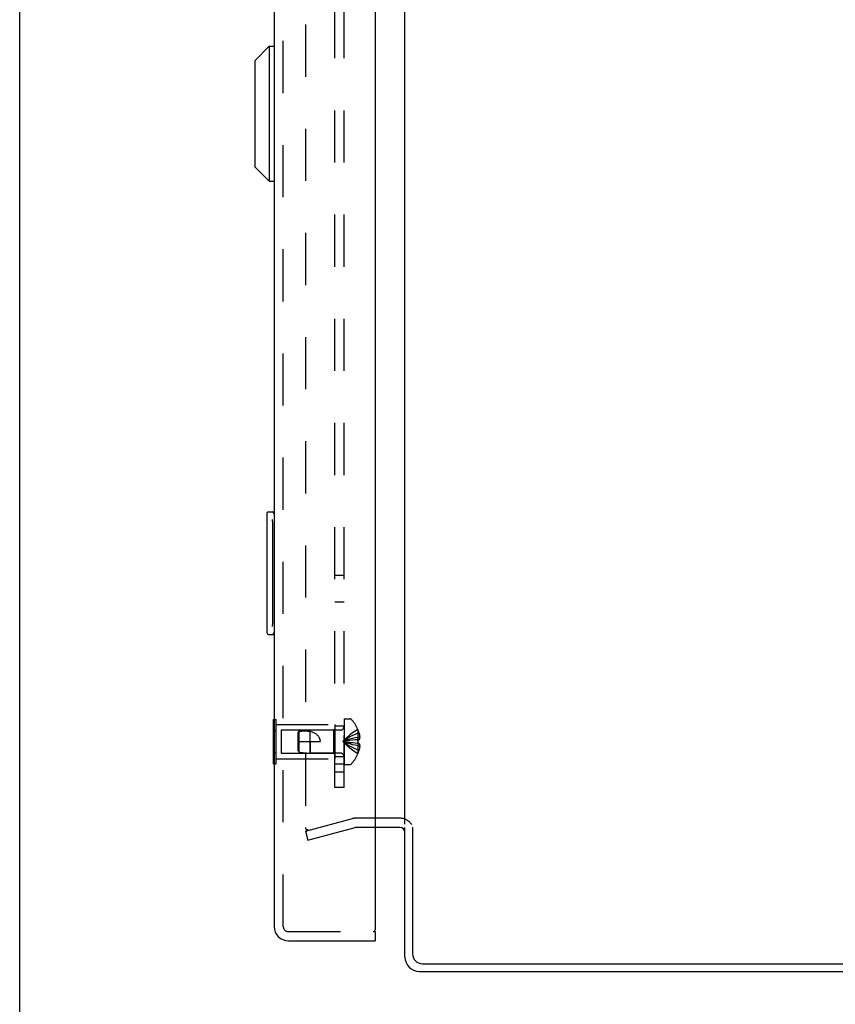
# Model space of a CAD drawing. Header units: inches. Extents: x 0 to 77.3, y 0 to 50.
# Tile 2 of 48: x 0 to 6.7, y 17.9 to 25.9. Entities that reach past the tile are written whole.
import ezdxf

# ---------------------------------------------------------------- set-up
doc = ezdxf.new("R2010")
doc.units = ezdxf.units.IN
doc.header["$LTSCALE"] = 4.25
doc.header["$MEASUREMENT"] = 0
doc.linetypes.add('HIDDEN', pattern=[0.2, 0.1, -0.1])
doc.layers.get('0').update_dxf_attribs({"linetype": 'CONTINUOUS'})
for name, color, linetype in [('DEFAULT_2', 8, 'HIDDEN'), ('DIMENSIONS', 7, 'CONTINUOUS'), ('REAR_DOOR', 7, 'CONTINUOUS'), ('SUBPANEL', 7, 'CONTINUOUS')]:
    doc.layers.add(name, color=color, linetype=linetype)
doc.styles.get("Standard").update_dxf_attribs({"font": 'arial.ttf'})
doc.dimstyles.new('DIMSTYLE_1', dxfattribs={"dimtxt": 0.340909, "dimasz": 0.454545, "dimexe": 0.09, "dimexo": 0.07, "dimgap": 0.0375, "dimtad": 0, "dimtih": 1, "dimtoh": 1, "dimzin": 4, "dimdsep": 46, "dimtxsty": 'Standard', "dimblk": '_FILLED', "dimblk1": '_FILLED', "dimblk2": '_FILLED', "dimcen": 0.09, "dimadec": 3, "dimazin": 1, "dimtfac": 1, "dimtdec": 3, "dimtofl": 0, "dimtmove": 0, "dimatfit": 3, "dimldrblk": '_FILLED', "dimfxl": 0, "dimtolj": 1, "dimtzin": 4, "dimarcsym": 0})

# ---------------------------------------------------------------- blocks, each defined once
blk = doc.blocks.new('_FILLED')
at = {"color": 0, "linetype": 'ByBlock'}
blk.add_solid([(0, 0), (-1, 0.2), (-1, -0.2)], dxfattribs=at)
blk = doc.blocks.new('*D17')
at = {"layer": 'DIMENSIONS', "color": 2, "linetype": 'Continuous'}
for p, q in [((2.6471, 28.5209), (6.1732, 28.5209)), ((13.2391, 28.5209), (9.7129, 28.5209))]:
    blk.add_line(p, q, dxfattribs=at)
at = {"layer": 'DIMENSIONS', "color": 2, "linetype": 'Continuous', "xscale": 0.4545454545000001, "yscale": 0.4545454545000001, "zscale": 0.4545454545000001, "rotation": 180}
blk.add_blockref('_FILLED', (2.6471, 28.5209), dxfattribs=at)
at = {"layer": 'DIMENSIONS', "color": 2, "linetype": 'Continuous', "xscale": 0.4545454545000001, "yscale": 0.4545454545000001, "zscale": 0.4545454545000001}
blk.add_blockref('_FILLED', (13.2391, 28.5209), dxfattribs=at)
at = {"layer": 'DIMENSIONS', "color": 2, "linetype": 'Continuous', "insert": (7.9431, 28.6914), "char_height": 0.340909, "width": 3.198716, "attachment_point": 2, "line_spacing_factor": 0.9}
blk.add_mtext('10.59 USABLE\\PDEPTH', dxfattribs=at)

msp = doc.modelspace()

# ---------------------------------------------------------------- linework, layer by layer
at = {"color": 7, "linetype": 'Continuous'}
for p, q in [((0, 0), (0, 50)), ((3.102062, 19.384092), (2.901062, 19.384092))]:
    msp.add_line(p, q, dxfattribs=at)
at = {"color": 3, "linetype": 'Continuous'}
for p, q in [((3.144062, 19.336092), (3.144062, 30.932092)), ((3.102062, 19.309092), (2.901062, 19.309092)), ((3.144062, 18.251092), (3.144062, 19.309092)), ((3.207062, 19.310971), (3.207062, 18.277092)), ((3.287062, 18.197092), (12.739062, 18.197092)), ((3.261062, 18.134092), (12.739062, 18.134092))]:
    msp.add_line(p, q, dxfattribs=at)
at = {"color": 7, "linetype": 'Continuous'}
msp.add_arc((3.102062, 19.267092), 0.117, 72.3051929, 90, dxfattribs=at)
at = {"color": 3, "linetype": 'Continuous'}
for centre, radius, start, end in [((3.102062, 19.267092), 0.042, 0, 90), ((3.261062, 18.251092), 0.117, 180, 270), ((3.287062, 18.277092), 0.08, 180, 270)]:
    msp.add_arc(centre, radius, start, end, dxfattribs=at)
at = {"layer": 'DEFAULT_2', "color": 8, "linetype": 'HIDDEN'}
for p, q in [((2.331427, 30.95939), (2.331427, 19.308794)), ((2.331427, 19.277225), (2.717544, 19.380685)), ((2.901062, 19.384092), (2.743426, 19.384092)), ((2.350745, 19.288794), (2.349147, 19.288863)), ((2.350838, 19.204781), (2.736955, 19.30824)), ((2.901062, 19.309092), (2.743426, 19.309092)), ((2.331427, 19.277225), (2.350838, 19.204781))]:
    msp.add_line(p, q, dxfattribs=at)
for points in [[(2.331427, 19.308794), (2.331494, 19.307137), (2.33169, 19.305502), (2.332018, 19.303885), (2.332473, 19.302301), (2.333054, 19.300761), (2.333755, 19.299276), (2.334572, 19.297856), (2.3355, 19.296511), (2.336532, 19.29525), (2.33766, 19.294081), (2.338879, 19.293013), (2.340178, 19.292052), (2.341549, 19.291206), (2.342983, 19.290479), (2.344471, 19.289879), (2.346001, 19.289407), (2.347563, 19.289068), (2.349147, 19.288863)], [(2.355484, 19.289405), (2.353916, 19.289066), (2.352338, 19.288862), (2.350745, 19.288794)]]:
    msp.add_lwpolyline(points, dxfattribs=at)
for centre, radius, start, end in [((2.743426, 19.284092), 0.1, 90, 105), ((3.102062, 19.267092), 0.117, 33.0998249, 72.3051929), ((2.743426, 19.284092), 0.025, 90, 105)]:
    msp.add_arc(centre, radius, start, end, dxfattribs=at)
at = {"layer": 'REAR_DOOR', "color": 3, "linetype": 'Continuous'}
for p, q in [((2.076062, 31.767092), (2.076062, 18.501092)), ((2.901062, 31.794092), (2.901062, 18.474092)), ((2.193062, 18.384092), (2.901062, 18.384092))]:
    msp.add_line(p, q, dxfattribs=at)
at = {"layer": 'REAR_DOOR', "color": 8, "linetype": 'HIDDEN'}
for p, q in [((2.151062, 18.501092), (2.151062, 31.767092)), ((2.076062, 20.189225), (2.093062, 20.189225)), ((2.093062, 19.828959), (2.093062, 20.189225)), ((2.647062, 20.195592), (2.647062, 19.822592)), ((2.647062, 20.195592), (2.693612, 20.195592)), ((2.076062, 20.099159), (2.093062, 20.099159)), ((2.093062, 20.149092), (2.572062, 20.149092)), ((2.134562, 20.104092), (2.134562, 19.914092)), ((2.134562, 20.104092), (2.562062, 20.104092)), ((2.272062, 20.083092), (2.282013, 20.094087)), ((2.282013, 20.094087), (2.372062, 20.103092)), ((2.282013, 19.924097), (2.282013, 20.094087)), ((2.372062, 19.915092), (2.372062, 20.103092)), ((2.618862, 20.103092), (2.372062, 20.103092)), ((2.562062, 20.104092), (2.572062, 20.114092)), ((2.562062, 20.104092), (2.562062, 19.914092)), ((2.572062, 20.149092), (2.572062, 19.869092)), ((2.760419, 20.108592), (2.76002, 20.108359)), ((2.76002, 20.108359), (2.760419, 20.107377)), ((2.760419, 20.107377), (2.760419, 20.024592)), ((2.272062, 19.935093), (2.272062, 20.083092)), ((2.272062, 20.009092), (2.452062, 20.009092)), ((2.372065, 20.009092), (2.372062, 19.915092)), ((2.695749, 20.017645), (2.67526, 20.014957)), ((2.716712, 20.02014), (2.695566, 20.017623)), ((2.738269, 20.022455), (2.716461, 20.020111)), ((2.760419, 20.024592), (2.737946, 20.022422)), ((2.760419, 20.024592), (2.76002, 20.024556)), ((2.760418, 20.009092), (2.760374, 20.014262)), ((2.760419, 20.077592), (2.770467, 20.077592)), ((2.760419, 20.043992), (2.775368, 20.043992)), ((2.760419, 20.024592), (2.770467, 20.024592)), ((2.272062, 19.935093), (2.282013, 19.924097)), ((2.282013, 19.924097), (2.372062, 19.915092)), ((2.760419, 19.993592), (2.737946, 19.995762)), ((2.76002, 19.993629), (2.760242, 19.99878)), ((2.760419, 19.993592), (2.76002, 19.993629)), ((2.760419, 19.993592), (2.760419, 19.910807)), ((2.770467, 19.993592), (2.760419, 19.993592)), ((2.760419, 19.974193), (2.775368, 19.974193)), ((2.760419, 19.940592), (2.770467, 19.940592)), ((2.076062, 19.919026), (2.093062, 19.919026)), ((2.093062, 19.869092), (2.572062, 19.869092)), ((2.134562, 19.914092), (2.562062, 19.914092)), ((2.618862, 19.915092), (2.372062, 19.915092)), ((2.562062, 19.914092), (2.572062, 19.904092)), ((2.76002, 19.909826), (2.760419, 19.910807)), ((2.76002, 19.909826), (2.760419, 19.909592)), ((2.076062, 19.828959), (2.093062, 19.828959)), ((2.647062, 19.822592), (2.693612, 19.822592)), ((2.193062, 18.459092), (2.886062, 18.459092))]:
    msp.add_line(p, q, dxfattribs=at)
at = {"layer": 'REAR_DOOR', "color": 7, "linetype": 'Continuous'}
for p, q in [((1.918582, 25.564864), (2.036692, 25.682974)), ((2.036692, 25.682974), (2.036692, 24.580612)), ((2.036692, 25.682974), (2.076062, 25.682974)), ((1.918582, 25.564864), (1.918582, 24.698722)), ((1.918582, 24.698722), (2.036692, 24.580612)), ((2.036692, 24.580612), (2.076062, 24.580612)), ((2.016062, 21.869092), (2.016062, 20.899092)), ((2.031062, 21.884092), (2.076062, 21.884092)), ((2.062729, 21.784092), (2.062729, 20.984092)), ((2.031062, 20.884092), (2.076062, 20.884092)), ((2.072062, 19.828959), (2.072062, 20.189225)), ((2.072062, 20.189225), (2.076062, 20.189225)), ((2.072062, 20.099159), (2.076062, 20.099159)), ((2.072062, 19.919026), (2.076062, 19.919026)), ((2.072062, 19.828959), (2.076062, 19.828959)), ((2.886062, 18.459092), (2.901062, 18.459092)), ((2.901062, 18.459092), (2.901062, 18.384092))]:
    msp.add_line(p, q, dxfattribs=at)
for points in [[(2.061062, 21.820263), (2.061546, 21.814579), (2.061952, 21.808729), (2.062284, 21.802736), (2.062529, 21.796619), (2.062676, 21.790397), (2.062729, 21.784092)], [(2.062729, 20.984092), (2.062675, 20.977791), (2.062527, 20.971571), (2.062283, 20.965454), (2.061953, 20.95946), (2.061547, 20.953608), (2.061062, 20.947921)]]:
    msp.add_lwpolyline(points, dxfattribs=at)
at = {"layer": 'REAR_DOOR', "color": 8, "linetype": 'HIDDEN'}
for points in [[(2.282013, 20.094026), (2.279384, 20.091148), (2.274408, 20.085681)], [(2.282013, 20.094026), (2.293519, 20.094962), (2.305122, 20.095645), (2.316879, 20.096099), (2.328576, 20.096256), (2.340071, 20.096057), (2.351235, 20.095493), (2.361876, 20.094532), (2.372065, 20.093185)], [(2.372065, 20.093185), (2.379425, 20.091049), (2.386328, 20.088738), (2.392766, 20.086258), (2.398764, 20.083625), (2.404341, 20.080852), (2.409499, 20.077963), (2.414241, 20.074984), (2.418584, 20.071937), (2.422529, 20.068856), (2.426118, 20.065743), (2.429383, 20.062609), (2.432349, 20.059456), (2.435046, 20.056288), (2.437497, 20.053097), (2.439726, 20.049881), (2.441751, 20.046621), (2.443596, 20.043303), (2.445269, 20.039898), (2.446789, 20.036365), (2.448139, 20.032717), (2.449312, 20.028945), (2.450291, 20.025076), (2.451061, 20.02113), (2.451618, 20.017133), (2.45195, 20.013121), (2.452062, 20.009092)], [(2.76002, 20.108359), (2.737946, 20.094662), (2.716461, 20.079826), (2.695566, 20.063852), (2.67526, 20.046738), (2.655545, 20.028484), (2.636419, 20.009092)], [(2.760419, 20.077592), (2.738269, 20.068148), (2.716712, 20.057914), (2.695749, 20.046892), (2.675379, 20.035081), (2.655602, 20.022481), (2.636419, 20.009092)], [(2.760419, 20.043992), (2.738269, 20.03918), (2.716712, 20.033966), (2.695749, 20.02835), (2.675379, 20.022333), (2.655602, 20.015914), (2.636419, 20.009092)], [(2.675379, 20.014973), (2.655602, 20.012122), (2.636419, 20.009092)], [(2.67526, 20.014957), (2.655545, 20.012113), (2.636419, 20.009092)], [(2.760419, 19.940592), (2.738269, 19.950037), (2.716712, 19.96027), (2.695749, 19.971292), (2.675379, 19.983103), (2.655602, 19.995703), (2.636419, 20.009092)], [(2.76002, 19.909826), (2.737946, 19.923522), (2.716461, 19.938358), (2.695566, 19.954333), (2.67526, 19.971447), (2.655545, 19.9897), (2.636419, 20.009092)], [(2.760419, 19.974193), (2.738269, 19.979005), (2.716712, 19.984218), (2.695749, 19.989834), (2.675379, 19.995851), (2.655602, 20.002271), (2.636419, 20.009092)], [(2.738269, 19.995729), (2.716461, 19.998073), (2.695566, 20.000562), (2.67526, 20.003228), (2.655545, 20.006071), (2.636419, 20.009092)], [(2.716712, 19.998045), (2.695749, 20.000539), (2.675379, 20.003211), (2.655602, 20.006063), (2.636419, 20.009092)], [(2.76002, 20.024556), (2.760242, 20.019405), (2.760374, 20.014262)], [(2.760418, 20.009092), (2.760374, 20.003923), (2.760242, 19.99878)], [(2.770467, 20.077592), (2.771462, 20.073131), (2.772339, 20.068757), (2.773096, 20.064475), (2.773742, 20.060271), (2.774287, 20.056142), (2.774735, 20.052066), (2.775097, 20.048012), (2.775368, 20.043992)], [(2.775368, 20.043992), (2.775083, 20.041573), (2.774704, 20.039151), (2.774233, 20.036725), (2.773668, 20.034296), (2.773009, 20.031866), (2.772256, 20.029438), (2.771408, 20.027013), (2.770467, 20.024592)], [(2.770467, 19.993592), (2.771408, 19.991171), (2.772256, 19.988747), (2.773009, 19.986318), (2.773668, 19.983888), (2.774233, 19.98146), (2.774704, 19.979033), (2.775083, 19.976611), (2.775368, 19.974193)], [(2.775368, 19.974193), (2.775097, 19.970172), (2.774735, 19.966119), (2.774287, 19.962042), (2.773742, 19.957914), (2.773096, 19.95371), (2.772339, 19.949427), (2.771462, 19.945053), (2.770467, 19.940592)]]:
    msp.add_lwpolyline(points, dxfattribs=at)
at = {"layer": 'REAR_DOOR', "color": 7, "linetype": 'Continuous'}
for centre, start, end in [((2.031062, 21.869092), 90, 180), ((2.061062, 21.869092), 0, 90), ((2.031062, 20.899092), 180, 270), ((2.061062, 20.899092), 270, 360)]:
    msp.add_arc(centre, 0.015, start, end, dxfattribs=at)
at = {"layer": 'REAR_DOOR', "color": 8, "linetype": 'HIDDEN'}
for centre, radius, start, end in [((2.693612, 20.175592), 0.02, 43.5137951, 90), ((2.518242, 20.009092), 0.26182, 22.3356872, 43.5137951), ((2.618862, 20.131292), 0.0282, 270, 360), ((2.518242, 20.009092), 0.261361, 15.1941118, 22.089377), ((2.518242, 20.009092), 0.261361, 337.910623, 344.8058882), ((2.618862, 19.886892), 0.0282, 0, 90), ((2.518242, 20.009092), 0.26182, 316.4862049, 337.6643128), ((2.693612, 19.842592), 0.02, 270, 316.4862049), ((2.193062, 18.501092), 0.042, 180, 270)]:
    msp.add_arc(centre, radius, start, end, dxfattribs=at)
at = {"layer": 'REAR_DOOR', "color": 3, "linetype": 'Continuous'}
for centre, radius, start, end in [((2.193062, 18.501092), 0.117, 180, 270), ((2.886062, 18.474092), 0.015, 270, 360)]:
    msp.add_arc(centre, radius, start, end, dxfattribs=at)
at = {"layer": 'SUBPANEL', "color": 8, "linetype": 'HIDDEN'}
for p, q in [((2.572062, 19.634092), (2.572062, 30.634092)), ((2.647062, 19.634092), (2.647062, 30.634092)), ((2.572062, 21.368092), (2.647062, 21.368092)), ((2.572062, 21.150092), (2.647062, 21.150092)), ((2.647062, 20.134092), (2.572062, 20.134092)), ((2.647062, 19.884092), (2.572062, 19.884092)), ((2.572062, 19.828092), (2.647062, 19.828092)), ((2.647062, 19.759092), (2.572062, 19.759092)), ((2.647062, 19.634092), (2.572062, 19.634092))]:
    msp.add_line(p, q, dxfattribs=at)

# ---------------------------------------------------------------- dimensions: what is measured, and where the dimension line sits
at = {"layer": 'DIMENSIONS', "color": 2, "linetype": 'Continuous'}
dim = msp.add_linear_dim(base=(2.647062, 28.520912), p1=(13.239062, 18.074092), p2=(2.647062, 29.476308), angle=180, text='<> USABLE\\PDEPTH', dimstyle='DIMSTYLE_1', dxfattribs=at)
dim.commit()
dim.dimension.update_dxf_attribs({"geometry": '*D17', "text_midpoint": (7.943062, 28.26523), "dimtype": 160})

doc.saveas('drawing.dxf')
